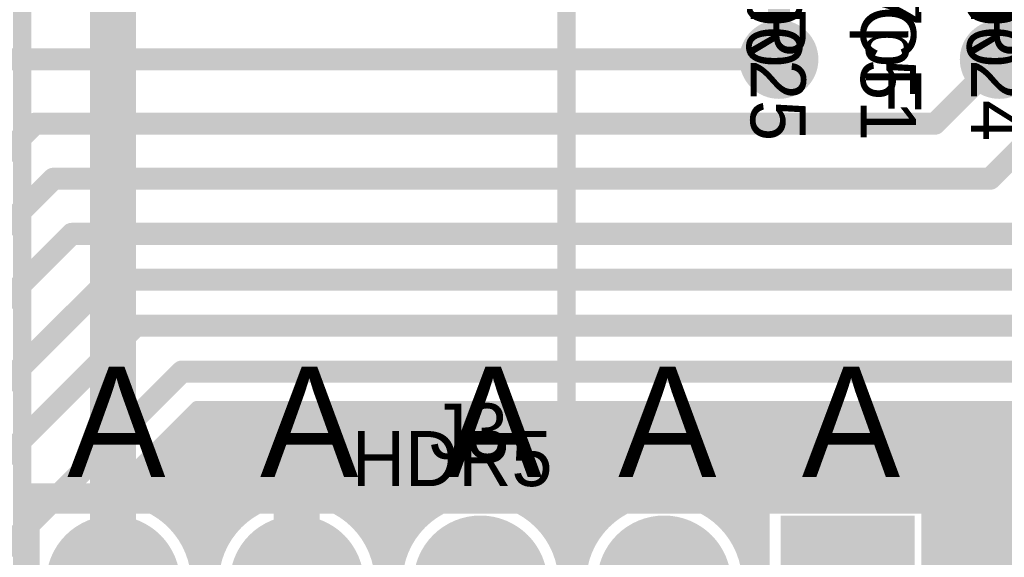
# Model space of a CAD drawing. Extents: x 7.17 to 14.1, y 4 to 11.75.
# Tile 88 of 189: x 9.21 to 9.75, y 7.71 to 8. Entities that reach past the tile are written whole.
import ezdxf

# ---------------------------------------------------------------- set-up
doc = ezdxf.new("R2010")
doc.units = 0
doc.layers.get('0').update_dxf_attribs({"linetype": 'CONTINUOUS'})
for name, color, linetype in [('BOTTOMLAYER', 5, 'CONTINUOUS'), ('BOTTOMSOLDER', 6, 'CONTINUOUS'), ('MECHANICAL1', 6, 'CONTINUOUS'), ('MECHANICAL5', 56, 'CONTINUOUS'), ('MECHANICAL7', 56, 'CONTINUOUS'), ('MULTILAYER', 9, 'CONTINUOUS'), ('TOPLAYER', 1, 'CONTINUOUS'), ('TOPOVERLAY', 2, 'CONTINUOUS'), ('TOPSOLDER', 216, 'CONTINUOUS')]:
    doc.layers.add(name, color=color, linetype=linetype)

# ---------------------------------------------------------------- blocks, each defined once
blk = doc.blocks.new('HDR5_96')
at = {"layer": 'BOTTOMSOLDER', "const_width": 0.0365}
for points in [[(0.08175, 0, 1), (0.11825, 0, 1)], [(0.18175, 0, 1), (0.21825, 0, 1)], [(0.28175, 0, 1), (0.31825, 0, 1)], [(0.38175, 0, 1), (0.41825, 0, 1)]]:
    blk.add_lwpolyline(points, format="xyb", close=True, dxfattribs=at)
at = {"layer": 'BOTTOMSOLDER'}
blk.add_solid([(-0.0365, -0.0365), (0.0365, -0.0365), (-0.0365, 0.0365), (0.0365, 0.0365)], dxfattribs=at)
at = {"layer": 'MULTILAYER', "const_width": 0.0325}
for points in [[(0.08375, 0, 1), (0.11625, 0, 1)], [(0.18375, 0, 1), (0.21625, 0, 1)], [(0.28375, 0, 1), (0.31625, 0, 1)], [(0.38375, 0, 1), (0.41625, 0, 1)]]:
    blk.add_lwpolyline(points, format="xyb", close=True, dxfattribs=at)
at = {"layer": 'MULTILAYER'}
blk.add_solid([(-0.0325, -0.0325), (0.0325, -0.0325), (-0.0325, 0.0325), (0.0325, 0.0325)], dxfattribs=at)
at = {"layer": 'TOPOVERLAY', "const_width": 0.008}
for points in [[(-0.05, 0.05), (-0.05, -0.05)], [(0.45, 0.05), (-0.05, 0.05)], [(0.45, 0.05), (0.45, -0.05)], [(0.45, -0.05), (-0.05, -0.05)]]:
    blk.add_lwpolyline(points, dxfattribs=at)
at = {"layer": 'TOPOVERLAY', "const_width": 0.004}
for points in [[(-0.052, 0.05, 1), (-0.048, 0.05, 1)], [(-0.052, 0.05, 1), (-0.048, 0.05, 1)], [(0.448, 0.05, 1), (0.452, 0.05, 1)], [(0.448, 0.05, 1), (0.452, 0.05, 1)], [(-0.052, -0.05, 1), (-0.048, -0.05, 1)], [(-0.052, -0.05, 1), (-0.048, -0.05, 1)], [(0.448, -0.05, 1), (0.452, -0.05, 1)], [(0.448, -0.05, 1), (0.452, -0.05, 1)]]:
    blk.add_lwpolyline(points, format="xyb", close=True, dxfattribs=at)
at = {"layer": 'TOPSOLDER', "const_width": 0.0365}
for points in [[(0.08175, 0, 1), (0.11825, 0, 1)], [(0.18175, 0, 1), (0.21825, 0, 1)], [(0.28175, 0, 1), (0.31825, 0, 1)], [(0.38175, 0, 1), (0.41825, 0, 1)]]:
    blk.add_lwpolyline(points, format="xyb", close=True, dxfattribs=at)
at = {"layer": 'TOPSOLDER'}
blk.add_solid([(-0.0365, -0.0365), (0.0365, -0.0365), (-0.0365, 0.0365), (0.0365, 0.0365)], dxfattribs=at)

msp = doc.modelspace()

# ---------------------------------------------------------------- linework, layer by layer
at = {"layer": 'BOTTOMLAYER'}
for points, const_width in [([(9.192405, 7.979904), (9.622405, 7.979904)], 0.012), ([(9.707405, 7.944904), (9.742405, 7.979904)], 0.012), ([(9.737405, 7.914904), (9.802906, 7.980405)], 0.012), ([(9.152405, 7.879904), (9.217405, 7.944904)], 0.012), ([(9.217405, 7.944904), (9.707405, 7.944904)], 0.012), ([(9.157405, 7.844904), (9.227405, 7.914904)], 0.012), ([(9.227405, 7.914904), (9.737405, 7.914904)], 0.012), ([(9.162405, 7.809904), (9.237405, 7.884904)], 0.012), ([(9.237405, 7.884904), (9.752405, 7.884904)], 0.012), ([(9.182405, 7.784904), (9.257501, 7.86)], 0.012), ([(9.257501, 7.86), (10.101904, 7.86)], 0.012), ([(9.187405, 7.749904), (9.272405, 7.834904)], 0.012), ([(9.272405, 7.834904), (10.022405, 7.834904)], 0.012), ([(9.197501, 7.71), (9.297405, 7.809904)], 0.012), ([(9.297405, 7.809904), (10.007405, 7.809904)], 0.012), ([(9.257207, 7.741422), (9.305689, 7.789904)], 0.008), ([(9.261744, 7.741464), (9.310185, 7.789904)], 0.008), ([(9.26812, 7.740768), (9.317256, 7.789904)], 0.008), ([(9.273798, 7.739376), (9.324327, 7.789904)], 0.008), ([(9.278925, 7.737432), (9.331398, 7.789904)], 0.008), ([(9.283584, 7.735019), (9.338469, 7.789904)], 0.008), ([(9.287822, 7.732186), (9.34554, 7.789904)], 0.008), ([(9.291668, 7.728961), (9.352611, 7.789904)], 0.008), ([(9.295131, 7.725353), (9.359682, 7.789904)], 0.008), ([(9.29821, 7.721361), (9.366753, 7.789904)], 0.008), ([(9.300888, 7.716967), (9.373824, 7.789904)], 0.008), ([(9.30313, 7.712139), (9.380895, 7.789904)], 0.008), ([(9.303288, 7.787503), (9.350294, 7.740496)], 0.008), ([(9.304878, 7.706815), (9.387967, 7.789904)], 0.008), ([(9.305689, 7.789904), (9.999121, 7.789904)], 0.008), ([(9.307958, 7.789904), (9.356487, 7.741374)], 0.008), ([(9.315029, 7.789904), (9.363578, 7.741355)], 0.008), ([(9.3221, 7.789904), (9.372143, 7.73986)], 0.008), ([(9.329171, 7.789904), (9.384803, 7.734272)], 0.008), ([(9.336242, 7.789904), (9.415955, 7.710191)], 0.008), ([(9.343313, 7.789904), (9.418019, 7.715198)], 0.008), ([(9.34373, 7.738597), (9.395038, 7.789904)], 0.008), ([(9.350384, 7.789904), (9.420538, 7.71975)], 0.008), ([(9.353222, 7.741017), (9.402109, 7.789904)], 0.008), ([(9.357455, 7.789904), (9.423468, 7.723891)], 0.008), ([(9.360768, 7.741492), (9.40918, 7.789904)], 0.008), ([(9.364526, 7.789904), (9.426788, 7.727643)], 0.008), ([(9.367261, 7.740914), (9.416251, 7.789904)], 0.008), ([(9.371598, 7.789904), (9.430488, 7.731013)], 0.008), ([(9.373028, 7.73961), (9.423322, 7.789904)], 0.008), ([(9.378227, 7.737738), (9.430393, 7.789904)], 0.008), ([(9.378669, 7.789904), (9.434576, 7.733997)], 0.008), ([(9.382948, 7.735388), (9.437464, 7.789904)], 0.008), ([(9.38574, 7.789904), (9.439071, 7.736572)], 0.008), ([(9.387244, 7.732613), (9.444535, 7.789904)], 0.008), ([(9.391145, 7.729442), (9.451607, 7.789904)], 0.008), ([(9.392811, 7.789904), (9.444014, 7.738701)], 0.008), ([(9.394662, 7.725889), (9.458678, 7.789904)], 0.008), ([(9.397797, 7.721952), (9.465749, 7.789904)], 0.008), ([(9.399882, 7.789904), (9.449471, 7.740315)], 0.008), ([(9.400533, 7.717617), (9.47282, 7.789904)], 0.008), ([(9.40284, 7.712853), (9.479891, 7.789904)], 0.008), ([(9.404663, 7.707605), (9.486962, 7.789904)], 0.008), ([(9.406953, 7.789904), (9.45556, 7.741297)], 0.008), ([(9.414024, 7.789904), (9.462501, 7.741427)], 0.008), ([(9.421095, 7.789904), (9.470792, 7.740207)], 0.008), ([(9.428166, 7.789904), (9.482342, 7.735728)], 0.008), ([(9.435237, 7.789904), (9.515702, 7.709439)], 0.008), ([(9.442075, 7.737946), (9.494033, 7.789904)], 0.008), ([(9.442308, 7.789904), (9.517697, 7.714515)], 0.008), ([(9.44938, 7.789904), (9.520154, 7.719129)], 0.008), ([(9.452028, 7.740828), (9.501104, 7.789904)], 0.008), ([(9.456451, 7.789904), (9.523028, 7.723327)], 0.008), ([(9.459771, 7.7415), (9.508175, 7.789904)], 0.008), ([(9.463522, 7.789904), (9.526293, 7.727133)], 0.008), ([(9.466388, 7.741046), (9.515246, 7.789904)], 0.008), ([(9.470593, 7.789904), (9.529939, 7.730558)], 0.008), ([(9.472246, 7.739832), (9.522317, 7.789904)], 0.008), ([(9.477519, 7.738034), (9.529389, 7.789904)], 0.008), ([(9.477664, 7.789904), (9.533971, 7.733597)], 0.008), ([(9.482304, 7.735749), (9.53646, 7.789904)], 0.008), ([(9.484735, 7.789904), (9.538407, 7.736232)], 0.008), ([(9.486659, 7.733032), (9.543531, 7.789904)], 0.008), ([(9.490614, 7.729916), (9.550602, 7.789904)], 0.008), ([(9.491806, 7.789904), (9.543282, 7.738428)], 0.008), ([(9.494186, 7.726417), (9.557673, 7.789904)], 0.008), ([(9.497375, 7.722535), (9.564744, 7.789904)], 0.008), ([(9.498877, 7.789904), (9.548661, 7.74012)], 0.008), ([(9.500169, 7.718258), (9.571815, 7.789904)], 0.008), ([(9.50254, 7.713558), (9.578886, 7.789904)], 0.008), ([(9.504437, 7.708383), (9.585957, 7.789904)], 0.008), ([(9.505948, 7.789904), (9.55465, 7.741202)], 0.008), ([(9.51302, 7.789904), (9.561449, 7.741474)], 0.008), ([(9.520091, 7.789904), (9.569494, 7.7405)], 0.008), ([(9.527162, 7.789904), (9.580256, 7.73681)], 0.008), ([(9.534233, 7.789904), (9.613404, 7.710733)], 0.008), ([(9.540281, 7.737157), (9.593029, 7.789904)], 0.008), ([(9.541304, 7.789904), (9.613404, 7.717804)], 0.008), ([(9.548375, 7.789904), (9.613404, 7.724875)], 0.008), ([(9.550795, 7.740599), (9.6001, 7.789904)], 0.008), ([(9.555446, 7.789904), (9.613404, 7.731946)], 0.008), ([(9.558752, 7.741486), (9.607171, 7.789904)], 0.008), ([(9.562517, 7.789904), (9.613404, 7.739017)], 0.008), ([(9.5655, 7.741162), (9.614242, 7.789904)], 0.008), ([(9.569588, 7.789904), (9.617992, 7.7415)], 0.008), ([(9.571452, 7.740043), (9.621313, 7.789904)], 0.008), ([(9.576659, 7.789904), (9.625063, 7.7415)], 0.008), ([(9.576801, 7.738321), (9.628384, 7.789904)], 0.008), ([(9.581652, 7.736101), (9.635455, 7.789904)], 0.008), ([(9.58373, 7.789904), (9.632134, 7.7415)], 0.008), ([(9.586065, 7.733443), (9.642526, 7.789904)], 0.008), ([(9.590076, 7.730382), (9.649597, 7.789904)], 0.008), ([(9.590802, 7.789904), (9.639206, 7.7415)], 0.008), ([(9.593701, 7.726937), (9.656668, 7.789904)], 0.008), ([(9.597873, 7.789904), (9.646277, 7.7415)], 0.008), ([(9.604944, 7.789904), (9.653348, 7.7415)], 0.008), ([(9.612015, 7.789904), (9.660419, 7.7415)], 0.008), ([(9.615336, 7.7415), (9.66374, 7.789904)], 0.008), ([(9.619086, 7.789904), (9.66749, 7.7415)], 0.008), ([(9.622407, 7.7415), (9.670811, 7.789904)], 0.008), ([(9.626157, 7.789904), (9.674561, 7.7415)], 0.008), ([(9.629478, 7.7415), (9.677882, 7.789904)], 0.008), ([(9.633228, 7.789904), (9.681632, 7.7415)], 0.008), ([(9.636549, 7.7415), (9.684953, 7.789904)], 0.008), ([(9.640299, 7.789904), (9.688703, 7.7415)], 0.008), ([(9.64362, 7.7415), (9.692024, 7.789904)], 0.008), ([(9.64737, 7.789904), (9.695774, 7.7415)], 0.008), ([(9.650691, 7.7415), (9.699095, 7.789904)], 0.008), ([(9.654442, 7.789904), (9.702846, 7.7415)], 0.008), ([(9.657762, 7.7415), (9.706166, 7.789904)], 0.008), ([(9.661513, 7.789904), (9.829821, 7.621596)], 0.008), ([(9.664833, 7.7415), (9.713237, 7.789904)], 0.008), ([(9.668584, 7.789904), (9.836892, 7.621596)], 0.008), ([(9.671904, 7.7415), (9.720308, 7.789904)], 0.008), ([(9.675655, 7.789904), (9.843963, 7.621596)], 0.008), ([(9.678975, 7.7415), (9.727379, 7.789904)], 0.008), ([(9.682726, 7.789904), (9.851034, 7.621596)], 0.008), ([(9.686046, 7.7415), (9.73445, 7.789904)], 0.008), ([(9.689797, 7.789904), (9.858105, 7.621596)], 0.008), ([(9.693118, 7.7415), (9.741522, 7.789904)], 0.008), ([(9.696868, 7.789904), (9.865176, 7.621596)], 0.008), ([(9.700189, 7.7415), (9.748593, 7.789904)], 0.008), ([(9.703939, 7.789904), (9.872247, 7.621596)], 0.008), ([(9.706404, 7.733573), (9.762735, 7.789904)], 0.008), ([(9.706404, 7.740644), (9.755664, 7.789904)], 0.008), ([(9.706404, 7.719431), (9.776877, 7.789904)], 0.008), ([(9.706404, 7.726502), (9.769806, 7.789904)], 0.008), ([(9.706404, 7.705289), (9.791019, 7.789904)], 0.008), ([(9.706404, 7.71236), (9.783948, 7.789904)], 0.008), ([(9.706404, 7.691147), (9.805162, 7.789904)], 0.008), ([(9.706404, 7.698218), (9.79809, 7.789904)], 0.008), ([(9.706404, 7.677004), (9.819304, 7.789904)], 0.008), ([(9.706404, 7.684075), (9.812233, 7.789904)], 0.008), ([(9.706404, 7.669933), (9.826375, 7.789904)], 0.008), ([(9.706404, 7.662862), (9.833446, 7.789904)], 0.008), ([(9.71101, 7.789904), (9.879318, 7.621596)], 0.008), ([(9.718081, 7.789904), (9.886389, 7.621596)], 0.008), ([(9.725153, 7.789904), (9.89346, 7.621596)], 0.008), ([(9.732224, 7.789904), (9.900532, 7.621596)], 0.008), ([(9.739295, 7.789904), (9.907603, 7.621596)], 0.008), ([(9.746366, 7.789904), (9.914674, 7.621596)], 0.008), ([(9.296217, 7.780432), (9.339745, 7.736903)], 0.008), ([(9.299752, 7.783967), (9.344756, 7.738963)], 0.008), ([(9.292681, 7.776896), (9.335189, 7.734388)], 0.008), ([(9.28561, 7.769825), (9.32729, 7.728145)], 0.008), ([(9.289146, 7.77336), (9.331045, 7.731461)], 0.008), ([(9.282075, 7.766289), (9.323916, 7.724447)], 0.008), ([(9.275004, 7.759218), (9.318351, 7.715871)], 0.008), ([(9.278539, 7.762754), (9.32093, 7.720363)], 0.008), ([(9.271468, 7.755683), (9.316218, 7.710932)], 0.008), ([(9.264397, 7.748612), (9.273558, 7.73945)], 0.008), ([(9.267932, 7.752147), (9.288114, 7.731965)], 0.008), ([(9.260861, 7.745076), (9.264684, 7.741254)], 0.008), ([(9.359904, 7.695), (9.359904, 7.7375)], 0.025), ([(9.596946, 7.72311), (9.613404, 7.739568)], 0.008), ([(9.613404, 7.6485), (9.613404, 7.7415)], 0.008), ([(9.613404, 7.7415), (9.706404, 7.7415)], 0.008), ([(9.702846, 7.7415), (9.706404, 7.737941)], 0.008), ([(9.706404, 7.6485), (9.706404, 7.7415)], 0.008), ([(9.706404, 7.737941), (9.82275, 7.621596)], 0.008), ([(9.599797, 7.718891), (9.613404, 7.732497)], 0.008), ([(9.706404, 7.73087), (9.815678, 7.621596)], 0.008), ([(9.296869, 7.72321), (9.3146, 7.705479)], 0.008), ([(9.602231, 7.714253), (9.613404, 7.725426)], 0.008), ([(9.706404, 7.723799), (9.808607, 7.621596)], 0.008), ([(9.399176, 7.719899), (9.414418, 7.704657)], 0.008), ([(9.500632, 7.717438), (9.514249, 7.703822)], 0.008), ([(9.604199, 7.70915), (9.613404, 7.718355)], 0.008), ([(9.706404, 7.716728), (9.801536, 7.621596)], 0.008), ([(9.306029, 7.700895), (9.316307, 7.711174)], 0.008), ([(9.405907, 7.701778), (9.416958, 7.712828)], 0.008), ([(9.505771, 7.702647), (9.517747, 7.714623)], 0.008), ([(9.601714, 7.715352), (9.613404, 7.703662)], 0.008), ([(9.60562, 7.7035), (9.613404, 7.711284)], 0.008), ([(9.304354, 7.708654), (9.313612, 7.699396)], 0.008), ([(9.404764, 7.70724), (9.413534, 7.69847)], 0.008), ([(9.505111, 7.705888), (9.513473, 7.697527)], 0.008), ([(9.706404, 7.709657), (9.794465, 7.621596)], 0.008)]:
    msp.add_lwpolyline(points, dxfattribs=dict(at, const_width=const_width))
for points, const_width in [([(9.619405, 7.979904, 1), (9.625405, 7.979904, 1)], 0.006), ([(9.739405, 7.979904, 1), (9.745405, 7.979904, 1)], 0.006), ([(9.214405, 7.944904, 1), (9.220405, 7.944904, 1)], 0.006), ([(9.214405, 7.944904, 1), (9.220405, 7.944904, 1)], 0.006), ([(9.704405, 7.944904, 1), (9.710405, 7.944904, 1)], 0.006), ([(9.704405, 7.944904, 1), (9.710405, 7.944904, 1)], 0.006), ([(9.224405, 7.914904, 1), (9.230405, 7.914904, 1)], 0.006), ([(9.224405, 7.914904, 1), (9.230405, 7.914904, 1)], 0.006), ([(9.734405, 7.914904, 1), (9.740405, 7.914904, 1)], 0.006), ([(9.734405, 7.914904, 1), (9.740405, 7.914904, 1)], 0.006), ([(9.234405, 7.884904, 1), (9.240405, 7.884904, 1)], 0.006), ([(9.234405, 7.884904, 1), (9.240405, 7.884904, 1)], 0.006), ([(9.254501, 7.86, 1), (9.260501, 7.86, 1)], 0.006), ([(9.254501, 7.86, 1), (9.260501, 7.86, 1)], 0.006), ([(9.269405, 7.834904, 1), (9.275405, 7.834904, 1)], 0.006), ([(9.269405, 7.834904, 1), (9.275405, 7.834904, 1)], 0.006), ([(9.294405, 7.809904, 1), (9.300405, 7.809904, 1)], 0.006), ([(9.294405, 7.809904, 1), (9.300405, 7.809904, 1)], 0.006), ([(9.301288, 7.787503, 1), (9.305288, 7.787503, 1)], 0.004), ([(9.303689, 7.789904, 1), (9.307689, 7.789904, 1)], 0.004), ([(9.303689, 7.789904, 1), (9.307689, 7.789904, 1)], 0.004), ([(9.305958, 7.789904, 1), (9.309958, 7.789904, 1)], 0.004), ([(9.308184, 7.789904, 1), (9.312185, 7.789904, 1)], 0.004), ([(9.313029, 7.789904, 1), (9.317029, 7.789904, 1)], 0.004), ([(9.315256, 7.789904, 1), (9.319256, 7.789904, 1)], 0.004), ([(9.3201, 7.789904, 1), (9.3241, 7.789904, 1)], 0.004), ([(9.322327, 7.789904, 1), (9.326327, 7.789904, 1)], 0.004), ([(9.327171, 7.789904, 1), (9.331171, 7.789904, 1)], 0.004), ([(9.329398, 7.789904, 1), (9.333398, 7.789904, 1)], 0.004), ([(9.334242, 7.789904, 1), (9.338242, 7.789904, 1)], 0.004), ([(9.336469, 7.789904, 1), (9.340469, 7.789904, 1)], 0.004), ([(9.341313, 7.789904, 1), (9.345313, 7.789904, 1)], 0.004), ([(9.34354, 7.789904, 1), (9.34754, 7.789904, 1)], 0.004), ([(9.348384, 7.789904, 1), (9.352384, 7.789904, 1)], 0.004), ([(9.350611, 7.789904, 1), (9.354611, 7.789904, 1)], 0.004), ([(9.355455, 7.789904, 1), (9.359455, 7.789904, 1)], 0.004), ([(9.357682, 7.789904, 1), (9.361682, 7.789904, 1)], 0.004), ([(9.362526, 7.789904, 1), (9.366526, 7.789904, 1)], 0.004), ([(9.364753, 7.789904, 1), (9.368753, 7.789904, 1)], 0.004), ([(9.369597, 7.789904, 1), (9.373598, 7.789904, 1)], 0.004), ([(9.371824, 7.789904, 1), (9.375824, 7.789904, 1)], 0.004), ([(9.376669, 7.789904, 1), (9.380669, 7.789904, 1)], 0.004), ([(9.378896, 7.789904, 1), (9.382896, 7.789904, 1)], 0.004), ([(9.38374, 7.789904, 1), (9.38774, 7.789904, 1)], 0.004), ([(9.385967, 7.789904, 1), (9.389967, 7.789904, 1)], 0.004), ([(9.390811, 7.789904, 1), (9.394811, 7.789904, 1)], 0.004), ([(9.393038, 7.789904, 1), (9.397038, 7.789904, 1)], 0.004), ([(9.397882, 7.789904, 1), (9.401882, 7.789904, 1)], 0.004), ([(9.400109, 7.789904, 1), (9.404109, 7.789904, 1)], 0.004), ([(9.404953, 7.789904, 1), (9.408953, 7.789904, 1)], 0.004), ([(9.40718, 7.789904, 1), (9.41118, 7.789904, 1)], 0.004), ([(9.412024, 7.789904, 1), (9.416024, 7.789904, 1)], 0.004), ([(9.414251, 7.789904, 1), (9.418251, 7.789904, 1)], 0.004), ([(9.419095, 7.789904, 1), (9.423095, 7.789904, 1)], 0.004), ([(9.421322, 7.789904, 1), (9.425322, 7.789904, 1)], 0.004), ([(9.426166, 7.789904, 1), (9.430166, 7.789904, 1)], 0.004), ([(9.428393, 7.789904, 1), (9.432393, 7.789904, 1)], 0.004), ([(9.433237, 7.789904, 1), (9.437237, 7.789904, 1)], 0.004), ([(9.435464, 7.789904, 1), (9.439464, 7.789904, 1)], 0.004), ([(9.440309, 7.789904, 1), (9.444308, 7.789904, 1)], 0.004), ([(9.442535, 7.789904, 1), (9.446535, 7.789904, 1)], 0.004), ([(9.44738, 7.789904, 1), (9.45138, 7.789904, 1)], 0.004), ([(9.449606, 7.789904, 1), (9.453606, 7.789904, 1)], 0.004), ([(9.454451, 7.789904, 1), (9.458451, 7.789904, 1)], 0.004), ([(9.456678, 7.789904, 1), (9.460678, 7.789904, 1)], 0.004), ([(9.461522, 7.789904, 1), (9.465522, 7.789904, 1)], 0.004), ([(9.463749, 7.789904, 1), (9.467749, 7.789904, 1)], 0.004), ([(9.468593, 7.789904, 1), (9.472593, 7.789904, 1)], 0.004), ([(9.47082, 7.789904, 1), (9.47482, 7.789904, 1)], 0.004), ([(9.475664, 7.789904, 1), (9.479664, 7.789904, 1)], 0.004), ([(9.477891, 7.789904, 1), (9.481891, 7.789904, 1)], 0.004), ([(9.482735, 7.789904, 1), (9.486735, 7.789904, 1)], 0.004), ([(9.484962, 7.789904, 1), (9.488962, 7.789904, 1)], 0.004), ([(9.489806, 7.789904, 1), (9.493806, 7.789904, 1)], 0.004), ([(9.492033, 7.789904, 1), (9.496033, 7.789904, 1)], 0.004), ([(9.496877, 7.789904, 1), (9.500877, 7.789904, 1)], 0.004), ([(9.499104, 7.789904, 1), (9.503104, 7.789904, 1)], 0.004), ([(9.503948, 7.789904, 1), (9.507948, 7.789904, 1)], 0.004), ([(9.506175, 7.789904, 1), (9.510175, 7.789904, 1)], 0.004), ([(9.511019, 7.789904, 1), (9.515019, 7.789904, 1)], 0.004), ([(9.513246, 7.789904, 1), (9.517246, 7.789904, 1)], 0.004), ([(9.518091, 7.789904, 1), (9.522091, 7.789904, 1)], 0.004), ([(9.520318, 7.789904, 1), (9.524318, 7.789904, 1)], 0.004), ([(9.525162, 7.789904, 1), (9.529162, 7.789904, 1)], 0.004), ([(9.527389, 7.789904, 1), (9.531389, 7.789904, 1)], 0.004), ([(9.532233, 7.789904, 1), (9.536233, 7.789904, 1)], 0.004), ([(9.53446, 7.789904, 1), (9.53846, 7.789904, 1)], 0.004), ([(9.539304, 7.789904, 1), (9.543304, 7.789904, 1)], 0.004), ([(9.541531, 7.789904, 1), (9.545531, 7.789904, 1)], 0.004), ([(9.546375, 7.789904, 1), (9.550375, 7.789904, 1)], 0.004), ([(9.548602, 7.789904, 1), (9.552602, 7.789904, 1)], 0.004), ([(9.553446, 7.789904, 1), (9.557446, 7.789904, 1)], 0.004), ([(9.555673, 7.789904, 1), (9.559673, 7.789904, 1)], 0.004), ([(9.560517, 7.789904, 1), (9.564517, 7.789904, 1)], 0.004), ([(9.562744, 7.789904, 1), (9.566744, 7.789904, 1)], 0.004), ([(9.567588, 7.789904, 1), (9.571588, 7.789904, 1)], 0.004), ([(9.569815, 7.789904, 1), (9.573815, 7.789904, 1)], 0.004), ([(9.574659, 7.789904, 1), (9.578659, 7.789904, 1)], 0.004), ([(9.576886, 7.789904, 1), (9.580886, 7.789904, 1)], 0.004), ([(9.581731, 7.789904, 1), (9.585731, 7.789904, 1)], 0.004), ([(9.583957, 7.789904, 1), (9.587957, 7.789904, 1)], 0.004), ([(9.588802, 7.789904, 1), (9.592802, 7.789904, 1)], 0.004), ([(9.591029, 7.789904, 1), (9.595028, 7.789904, 1)], 0.004), ([(9.595873, 7.789904, 1), (9.599873, 7.789904, 1)], 0.004), ([(9.5981, 7.789904, 1), (9.6021, 7.789904, 1)], 0.004), ([(9.602944, 7.789904, 1), (9.606944, 7.789904, 1)], 0.004), ([(9.605171, 7.789904, 1), (9.609171, 7.789904, 1)], 0.004), ([(9.610015, 7.789904, 1), (9.614015, 7.789904, 1)], 0.004), ([(9.612242, 7.789904, 1), (9.616242, 7.789904, 1)], 0.004), ([(9.617086, 7.789904, 1), (9.621086, 7.789904, 1)], 0.004), ([(9.619313, 7.789904, 1), (9.623313, 7.789904, 1)], 0.004), ([(9.624157, 7.789904, 1), (9.628157, 7.789904, 1)], 0.004), ([(9.626384, 7.789904, 1), (9.630384, 7.789904, 1)], 0.004), ([(9.631228, 7.789904, 1), (9.635228, 7.789904, 1)], 0.004), ([(9.633455, 7.789904, 1), (9.637455, 7.789904, 1)], 0.004), ([(9.638299, 7.789904, 1), (9.642299, 7.789904, 1)], 0.004), ([(9.640526, 7.789904, 1), (9.644526, 7.789904, 1)], 0.004), ([(9.64537, 7.789904, 1), (9.64937, 7.789904, 1)], 0.004), ([(9.647597, 7.789904, 1), (9.651597, 7.789904, 1)], 0.004), ([(9.652442, 7.789904, 1), (9.656441, 7.789904, 1)], 0.004), ([(9.654668, 7.789904, 1), (9.658668, 7.789904, 1)], 0.004), ([(9.659513, 7.789904, 1), (9.663513, 7.789904, 1)], 0.004), ([(9.661739, 7.789904, 1), (9.66574, 7.789904, 1)], 0.004), ([(9.666584, 7.789904, 1), (9.670584, 7.789904, 1)], 0.004), ([(9.668811, 7.789904, 1), (9.672811, 7.789904, 1)], 0.004), ([(9.673655, 7.789904, 1), (9.677655, 7.789904, 1)], 0.004), ([(9.675882, 7.789904, 1), (9.679882, 7.789904, 1)], 0.004), ([(9.680726, 7.789904, 1), (9.684726, 7.789904, 1)], 0.004), ([(9.682953, 7.789904, 1), (9.686953, 7.789904, 1)], 0.004), ([(9.687797, 7.789904, 1), (9.691797, 7.789904, 1)], 0.004), ([(9.690024, 7.789904, 1), (9.694024, 7.789904, 1)], 0.004), ([(9.694868, 7.789904, 1), (9.698868, 7.789904, 1)], 0.004), ([(9.697095, 7.789904, 1), (9.701095, 7.789904, 1)], 0.004), ([(9.701939, 7.789904, 1), (9.705939, 7.789904, 1)], 0.004), ([(9.704166, 7.789904, 1), (9.708166, 7.789904, 1)], 0.004), ([(9.70901, 7.789904, 1), (9.71301, 7.789904, 1)], 0.004), ([(9.711237, 7.789904, 1), (9.715237, 7.789904, 1)], 0.004), ([(9.716081, 7.789904, 1), (9.720081, 7.789904, 1)], 0.004), ([(9.718308, 7.789904, 1), (9.722308, 7.789904, 1)], 0.004), ([(9.723152, 7.789904, 1), (9.727153, 7.789904, 1)], 0.004), ([(9.725379, 7.789904, 1), (9.729379, 7.789904, 1)], 0.004), ([(9.730224, 7.789904, 1), (9.734224, 7.789904, 1)], 0.004), ([(9.732451, 7.789904, 1), (9.736451, 7.789904, 1)], 0.004), ([(9.737295, 7.789904, 1), (9.741295, 7.789904, 1)], 0.004), ([(9.739522, 7.789904, 1), (9.743522, 7.789904, 1)], 0.004), ([(9.744366, 7.789904, 1), (9.748366, 7.789904, 1)], 0.004), ([(9.746593, 7.789904, 1), (9.750593, 7.789904, 1)], 0.004), ([(9.294217, 7.780432, 1), (9.298217, 7.780432, 1)], 0.004), ([(9.297752, 7.783967, 1), (9.301752, 7.783967, 1)], 0.004), ([(9.290681, 7.776896, 1), (9.294681, 7.776896, 1)], 0.004), ([(9.28361, 7.769825, 1), (9.28761, 7.769825, 1)], 0.004), ([(9.287146, 7.77336, 1), (9.291146, 7.77336, 1)], 0.004), ([(9.280075, 7.766289, 1), (9.284075, 7.766289, 1)], 0.004), ([(9.273003, 7.759218, 1), (9.277003, 7.759218, 1)], 0.004), ([(9.276539, 7.762754, 1), (9.280539, 7.762754, 1)], 0.004), ([(9.269468, 7.755683, 1), (9.273468, 7.755683, 1)], 0.004), ([(9.262397, 7.748612, 1), (9.266397, 7.748612, 1)], 0.004), ([(9.265932, 7.752147, 1), (9.269932, 7.752147, 1)], 0.004), ([(9.258861, 7.745076, 1), (9.262861, 7.745076, 1)], 0.004), ([(9.353654, 7.7375, 1), (9.366154, 7.7375, 1)], 0.0125), ([(9.255207, 7.741422, 1), (9.259207, 7.741422, 1)], 0.004), ([(9.255207, 7.741422, 1), (9.259207, 7.741422, 1)], 0.004), ([(9.259744, 7.741464, 1), (9.263744, 7.741464, 1)], 0.004), ([(9.262684, 7.741254, 1), (9.266684, 7.741254, 1)], 0.004), ([(9.26612, 7.740768, 1), (9.27012, 7.740768, 1)], 0.004), ([(9.271558, 7.73945, 1), (9.275558, 7.73945, 1)], 0.004), ([(9.271798, 7.739376, 1), (9.275798, 7.739376, 1)], 0.004), ([(9.276925, 7.737432, 1), (9.280925, 7.737432, 1)], 0.004), ([(9.406404, 7.695, 1), (9.313404, 7.695, 1)], 0.008), ([(9.34173, 7.738597, 1), (9.34573, 7.738597, 1)], 0.004), ([(9.342756, 7.738963, 1), (9.346756, 7.738963, 1)], 0.004), ([(9.348294, 7.740496, 1), (9.352294, 7.740496, 1)], 0.004), ([(9.351222, 7.741017, 1), (9.355222, 7.741017, 1)], 0.004), ([(9.354487, 7.741374, 1), (9.358487, 7.741374, 1)], 0.004), ([(9.358768, 7.741492, 1), (9.362768, 7.741492, 1)], 0.004), ([(9.361578, 7.741355, 1), (9.365578, 7.741355, 1)], 0.004), ([(9.365261, 7.740914, 1), (9.369261, 7.740914, 1)], 0.004), ([(9.370143, 7.73986, 1), (9.374144, 7.73986, 1)], 0.004), ([(9.371028, 7.73961, 1), (9.375028, 7.73961, 1)], 0.004), ([(9.376227, 7.737738, 1), (9.380227, 7.737738, 1)], 0.004), ([(9.506404, 7.695, 1), (9.413404, 7.695, 1)], 0.008), ([(9.440076, 7.737946, 1), (9.444076, 7.737946, 1)], 0.004), ([(9.442014, 7.738701, 1), (9.446014, 7.738701, 1)], 0.004), ([(9.447471, 7.740315, 1), (9.451471, 7.740315, 1)], 0.004), ([(9.450028, 7.740828, 1), (9.454028, 7.740828, 1)], 0.004), ([(9.45356, 7.741297, 1), (9.45756, 7.741297, 1)], 0.004), ([(9.457771, 7.7415, 1), (9.461771, 7.7415, 1)], 0.004), ([(9.460501, 7.741427, 1), (9.464501, 7.741427, 1)], 0.004), ([(9.464388, 7.741046, 1), (9.468388, 7.741046, 1)], 0.004), ([(9.468792, 7.740207, 1), (9.472792, 7.740207, 1)], 0.004), ([(9.470246, 7.739832, 1), (9.474246, 7.739832, 1)], 0.004), ([(9.475519, 7.738034, 1), (9.479519, 7.738034, 1)], 0.004), ([(9.606404, 7.695, 1), (9.513404, 7.695, 1)], 0.008), ([(9.541282, 7.738428, 1), (9.545282, 7.738428, 1)], 0.004), ([(9.546661, 7.74012, 1), (9.550661, 7.74012, 1)], 0.004), ([(9.548795, 7.740599, 1), (9.552795, 7.740599, 1)], 0.004), ([(9.55265, 7.741202, 1), (9.55665, 7.741202, 1)], 0.004), ([(9.556752, 7.741486, 1), (9.560752, 7.741486, 1)], 0.004), ([(9.559449, 7.741474, 1), (9.563449, 7.741474, 1)], 0.004), ([(9.5635, 7.741162, 1), (9.5675, 7.741162, 1)], 0.004), ([(9.567494, 7.7405, 1), (9.571494, 7.7405, 1)], 0.004), ([(9.569452, 7.740043, 1), (9.573452, 7.740043, 1)], 0.004), ([(9.574801, 7.738321, 1), (9.578801, 7.738321, 1)], 0.004), ([(9.611404, 7.7415, 1), (9.615404, 7.7415, 1)], 0.004), ([(9.611404, 7.7415, 1), (9.615404, 7.7415, 1)], 0.004), ([(9.611404, 7.739568, 1), (9.615404, 7.739568, 1)], 0.004), ([(9.611404, 7.739017, 1), (9.615404, 7.739017, 1)], 0.004), ([(9.613335, 7.7415, 1), (9.617335, 7.7415, 1)], 0.004), ([(9.615992, 7.7415, 1), (9.619992, 7.7415, 1)], 0.004), ([(9.620407, 7.7415, 1), (9.624407, 7.7415, 1)], 0.004), ([(9.623063, 7.7415, 1), (9.627063, 7.7415, 1)], 0.004), ([(9.627478, 7.7415, 1), (9.631478, 7.7415, 1)], 0.004), ([(9.630135, 7.7415, 1), (9.634135, 7.7415, 1)], 0.004), ([(9.634549, 7.7415, 1), (9.638549, 7.7415, 1)], 0.004), ([(9.637206, 7.7415, 1), (9.641206, 7.7415, 1)], 0.004), ([(9.64162, 7.7415, 1), (9.64562, 7.7415, 1)], 0.004), ([(9.644277, 7.7415, 1), (9.648277, 7.7415, 1)], 0.004), ([(9.648691, 7.7415, 1), (9.652691, 7.7415, 1)], 0.004), ([(9.651348, 7.7415, 1), (9.655348, 7.7415, 1)], 0.004), ([(9.655762, 7.7415, 1), (9.659762, 7.7415, 1)], 0.004), ([(9.658419, 7.7415, 1), (9.662419, 7.7415, 1)], 0.004), ([(9.662833, 7.7415, 1), (9.666833, 7.7415, 1)], 0.004), ([(9.66549, 7.7415, 1), (9.66949, 7.7415, 1)], 0.004), ([(9.669904, 7.7415, 1), (9.673904, 7.7415, 1)], 0.004), ([(9.672561, 7.7415, 1), (9.676561, 7.7415, 1)], 0.004), ([(9.676975, 7.7415, 1), (9.680975, 7.7415, 1)], 0.004), ([(9.679632, 7.7415, 1), (9.683632, 7.7415, 1)], 0.004), ([(9.684046, 7.7415, 1), (9.688047, 7.7415, 1)], 0.004), ([(9.686703, 7.7415, 1), (9.690703, 7.7415, 1)], 0.004), ([(9.691118, 7.7415, 1), (9.695118, 7.7415, 1)], 0.004), ([(9.693774, 7.7415, 1), (9.697774, 7.7415, 1)], 0.004), ([(9.698189, 7.7415, 1), (9.702189, 7.7415, 1)], 0.004), ([(9.700845, 7.7415, 1), (9.704845, 7.7415, 1)], 0.004), ([(9.700845, 7.7415, 1), (9.704845, 7.7415, 1)], 0.004), ([(9.704404, 7.7415, 1), (9.708404, 7.7415, 1)], 0.004), ([(9.704404, 7.7415, 1), (9.708404, 7.7415, 1)], 0.004), ([(9.704404, 7.740644, 1), (9.708404, 7.740644, 1)], 0.004), ([(9.704404, 7.737941, 1), (9.708404, 7.737941, 1)], 0.004), ([(9.704404, 7.737941, 1), (9.708404, 7.737941, 1)], 0.004), ([(9.281584, 7.735019, 1), (9.285584, 7.735019, 1)], 0.004), ([(9.285822, 7.732186, 1), (9.289822, 7.732186, 1)], 0.004), ([(9.286114, 7.731965, 1), (9.290114, 7.731965, 1)], 0.004), ([(9.333189, 7.734388, 1), (9.337189, 7.734388, 1)], 0.004), ([(9.337745, 7.736903, 1), (9.341745, 7.736903, 1)], 0.004), ([(9.380949, 7.735388, 1), (9.384949, 7.735388, 1)], 0.004), ([(9.382803, 7.734272, 1), (9.386803, 7.734272, 1)], 0.004), ([(9.385245, 7.732613, 1), (9.389245, 7.732613, 1)], 0.004), ([(9.432576, 7.733997, 1), (9.436576, 7.733997, 1)], 0.004), ([(9.437071, 7.736572, 1), (9.441071, 7.736572, 1)], 0.004), ([(9.480305, 7.735749, 1), (9.484305, 7.735749, 1)], 0.004), ([(9.480342, 7.735728, 1), (9.484342, 7.735728, 1)], 0.004), ([(9.484659, 7.733032, 1), (9.488659, 7.733032, 1)], 0.004), ([(9.531971, 7.733597, 1), (9.535971, 7.733597, 1)], 0.004), ([(9.536407, 7.736232, 1), (9.540407, 7.736232, 1)], 0.004), ([(9.538281, 7.737157, 1), (9.542281, 7.737157, 1)], 0.004), ([(9.578256, 7.73681, 1), (9.582256, 7.73681, 1)], 0.004), ([(9.579652, 7.736101, 1), (9.583652, 7.736101, 1)], 0.004), ([(9.584065, 7.733443, 1), (9.588065, 7.733443, 1)], 0.004), ([(9.611404, 7.732497, 1), (9.615404, 7.732497, 1)], 0.004), ([(9.611404, 7.731946, 1), (9.615404, 7.731946, 1)], 0.004), ([(9.704404, 7.733573, 1), (9.708404, 7.733573, 1)], 0.004), ([(9.289668, 7.728961, 1), (9.293668, 7.728961, 1)], 0.004), ([(9.32529, 7.728145, 1), (9.32929, 7.728145, 1)], 0.004), ([(9.329045, 7.731461, 1), (9.333045, 7.731461, 1)], 0.004), ([(9.389145, 7.729442, 1), (9.393145, 7.729442, 1)], 0.004), ([(9.424788, 7.727643, 1), (9.428788, 7.727643, 1)], 0.004), ([(9.428488, 7.731013, 1), (9.432488, 7.731013, 1)], 0.004), ([(9.488614, 7.729916, 1), (9.492614, 7.729916, 1)], 0.004), ([(9.524293, 7.727133, 1), (9.528293, 7.727133, 1)], 0.004), ([(9.527939, 7.730558, 1), (9.531939, 7.730558, 1)], 0.004), ([(9.588076, 7.730382, 1), (9.592076, 7.730382, 1)], 0.004), ([(9.591701, 7.726937, 1), (9.595702, 7.726937, 1)], 0.004), ([(9.704404, 7.73087, 1), (9.708404, 7.73087, 1)], 0.004), ([(9.704404, 7.726502, 1), (9.708404, 7.726502, 1)], 0.004), ([(9.293131, 7.725353, 1), (9.297131, 7.725353, 1)], 0.004), ([(9.294869, 7.72321, 1), (9.298869, 7.72321, 1)], 0.004), ([(9.29621, 7.721361, 1), (9.30021, 7.721361, 1)], 0.004), ([(9.321917, 7.724447, 1), (9.325916, 7.724447, 1)], 0.004), ([(9.392662, 7.725889, 1), (9.396662, 7.725889, 1)], 0.004), ([(9.395797, 7.721952, 1), (9.399797, 7.721952, 1)], 0.004), ([(9.421468, 7.723891, 1), (9.425468, 7.723891, 1)], 0.004), ([(9.492186, 7.726417, 1), (9.496186, 7.726417, 1)], 0.004), ([(9.495375, 7.722535, 1), (9.499375, 7.722535, 1)], 0.004), ([(9.521028, 7.723327, 1), (9.525028, 7.723327, 1)], 0.004), ([(9.594945, 7.72311, 1), (9.598945, 7.72311, 1)], 0.004), ([(9.611404, 7.725426, 1), (9.615404, 7.725426, 1)], 0.004), ([(9.611404, 7.724875, 1), (9.615404, 7.724875, 1)], 0.004), ([(9.704404, 7.723799, 1), (9.708404, 7.723799, 1)], 0.004), ([(9.298888, 7.716967, 1), (9.302888, 7.716967, 1)], 0.004), ([(9.316351, 7.715871, 1), (9.320351, 7.715871, 1)], 0.004), ([(9.31893, 7.720363, 1), (9.32293, 7.720363, 1)], 0.004), ([(9.397176, 7.719899, 1), (9.401176, 7.719899, 1)], 0.004), ([(9.398533, 7.717617, 1), (9.402533, 7.717617, 1)], 0.004), ([(9.418538, 7.71975, 1), (9.422538, 7.71975, 1)], 0.004), ([(9.498169, 7.718258, 1), (9.502169, 7.718258, 1)], 0.004), ([(9.498632, 7.717438, 1), (9.502632, 7.717438, 1)], 0.004), ([(9.518154, 7.719129, 1), (9.522154, 7.719129, 1)], 0.004), ([(9.597797, 7.718891, 1), (9.601797, 7.718891, 1)], 0.004), ([(9.611404, 7.718355, 1), (9.615404, 7.718355, 1)], 0.004), ([(9.611404, 7.717804, 1), (9.615404, 7.717804, 1)], 0.004), ([(9.704404, 7.719431, 1), (9.708404, 7.719431, 1)], 0.004), ([(9.704404, 7.716728, 1), (9.708404, 7.716728, 1)], 0.004), ([(9.30113, 7.712139, 1), (9.30513, 7.712139, 1)], 0.004), ([(9.314219, 7.710932, 1), (9.318219, 7.710932, 1)], 0.004), ([(9.314307, 7.711174, 1), (9.318307, 7.711174, 1)], 0.004), ([(9.40084, 7.712853, 1), (9.40484, 7.712853, 1)], 0.004), ([(9.414958, 7.712828, 1), (9.418958, 7.712828, 1)], 0.004), ([(9.41602, 7.715198, 1), (9.42002, 7.715198, 1)], 0.004), ([(9.50054, 7.713558, 1), (9.50454, 7.713558, 1)], 0.004), ([(9.515697, 7.714515, 1), (9.519697, 7.714515, 1)], 0.004), ([(9.515747, 7.714623, 1), (9.519747, 7.714623, 1)], 0.004), ([(9.599714, 7.715352, 1), (9.603714, 7.715352, 1)], 0.004), ([(9.600231, 7.714253, 1), (9.604231, 7.714253, 1)], 0.004), ([(9.611404, 7.711284, 1), (9.615404, 7.711284, 1)], 0.004), ([(9.611404, 7.710733, 1), (9.615404, 7.710733, 1)], 0.004), ([(9.704404, 7.71236, 1), (9.708404, 7.71236, 1)], 0.004), ([(9.302354, 7.708654, 1), (9.306354, 7.708654, 1)], 0.004), ([(9.302878, 7.706815, 1), (9.306878, 7.706815, 1)], 0.004), ([(9.3126, 7.705479, 1), (9.3166, 7.705479, 1)], 0.004), ([(9.402663, 7.707605, 1), (9.406663, 7.707605, 1)], 0.004), ([(9.402764, 7.70724, 1), (9.406764, 7.70724, 1)], 0.004), ([(9.413955, 7.710191, 1), (9.417955, 7.710191, 1)], 0.004), ([(9.502436, 7.708383, 1), (9.506436, 7.708383, 1)], 0.004), ([(9.503111, 7.705888, 1), (9.507111, 7.705888, 1)], 0.004), ([(9.513703, 7.709439, 1), (9.517703, 7.709439, 1)], 0.004), ([(9.602199, 7.70915, 1), (9.606199, 7.70915, 1)], 0.004), ([(9.704404, 7.709657, 1), (9.708404, 7.709657, 1)], 0.004), ([(9.704404, 7.705289, 1), (9.708404, 7.705289, 1)], 0.004)]:
    msp.add_lwpolyline(points, format="xyb", close=True, dxfattribs=dict(at, const_width=const_width))
at = {"layer": 'BOTTOMLAYER', "const_width": 0.008}
msp.add_lwpolyline([(9.257207, 7.741422, -0.431315), (9.306404, 7.695)], format="xyb", dxfattribs=at)
at = {"layer": 'BOTTOMSOLDER', "const_width": 0.0215}
for points in [[(9.611655, 7.979904, 1), (9.633155, 7.979904, 1)], [(9.731655, 7.979904, 1), (9.753155, 7.979904, 1)]]:
    msp.add_lwpolyline(points, format="xyb", close=True, dxfattribs=at)
at = {"layer": 'MECHANICAL1', "const_width": 0.01}
for points in [[(9.214904, 7.6525), (9.214904, 7.7375)], [(9.214904, 7.7375), (9.704904, 7.7375)], [(9.704904, 7.6525), (9.704904, 7.7375)]]:
    msp.add_lwpolyline(points, dxfattribs=at)
at = {"layer": 'MECHANICAL1', "const_width": 0.005}
for points in [[(9.212404, 7.7375, 1), (9.217404, 7.7375, 1)], [(9.212404, 7.7375, 1), (9.217404, 7.7375, 1)], [(9.702404, 7.7375, 1), (9.707404, 7.7375, 1)], [(9.702404, 7.7375, 1), (9.707404, 7.7375, 1)]]:
    msp.add_lwpolyline(points, format="xyb", close=True, dxfattribs=at)
at = {"layer": 'MECHANICAL7', "const_width": 0.01}
msp.add_lwpolyline([(9.210404, 6.1245), (9.210404, 8.3315)], dxfattribs=at)
at = {"layer": 'TOPLAYER'}
for points, const_width in [([(9.259904, 7.63), (9.259904, 8.405)], 0.025), ([(9.506769, 7.509708), (9.506769, 8.124708)], 0.01), ([(9.622405, 7.979904), (9.622405, 8.069904)], 0.012), ([(9.742405, 7.979904), (9.742405, 8.069904)], 0.012)]:
    msp.add_lwpolyline(points, dxfattribs=dict(at, const_width=const_width))
at = {"layer": 'TOPLAYER', "const_width": 0.006}
for points in [[(9.619405, 7.979904, 1), (9.625405, 7.979904, 1)], [(9.739405, 7.979904, 1), (9.745405, 7.979904, 1)]]:
    msp.add_lwpolyline(points, format="xyb", close=True, dxfattribs=at)
at = {"layer": 'TOPSOLDER', "const_width": 0.0215}
for points in [[(9.611655, 7.979904, 1), (9.633155, 7.979904, 1)], [(9.731655, 7.979904, 1), (9.753155, 7.979904, 1)]]:
    msp.add_lwpolyline(points, format="xyb", close=True, dxfattribs=at)

# ---------------------------------------------------------------- block references
at = {"rotation": 180}
msp.add_blockref('HDR5_96', (9.659904, 7.695), dxfattribs=at)

# ---------------------------------------------------------------- texts
at = {"layer": 'MECHANICAL1'}
for s, p in [('47pF', (9.669904, 8.0425)), ('100', (9.604904, 8.0425)), ('100', (9.724904, 8.0425))]:
    msp.add_text(s, height=0.03, rotation=270, dxfattribs=at).set_placement(p)
msp.add_text('HDR5', height=0.03, dxfattribs=at).set_placement((9.389904, 7.7475))
at = {"layer": 'MECHANICAL5'}
for p in [(9.234904, 7.7525), (9.339904, 7.7525), (9.439904, 7.7525), (9.534904, 7.7525), (9.634904, 7.7525)]:
    msp.add_text('A', height=0.06, dxfattribs=at).set_placement(p)
at = {"layer": 'TOPOVERLAY'}
for s, p in [('R25', (9.607, 8.009)), ('C51', (9.667, 8.009)), ('R24', (9.727, 8.009))]:
    msp.add_text(s, height=0.03, rotation=270, dxfattribs=at).set_placement(p)
msp.add_text('J3', height=0.03, dxfattribs=at).set_placement((9.432404, 7.7625))

doc.saveas('drawing.dxf')
